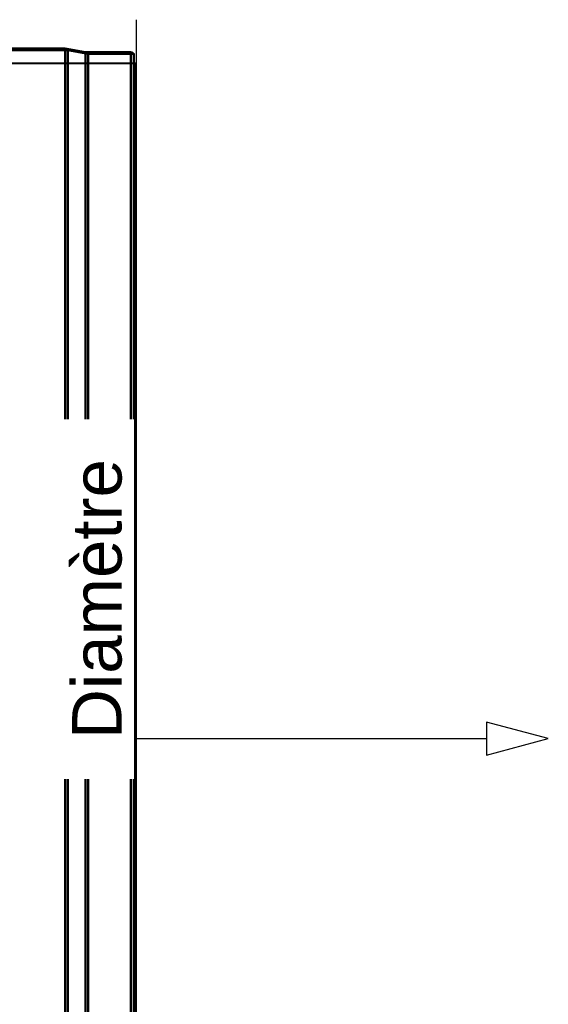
# Model space of a CAD drawing. Header units: millimetres. Extents: x -1087 to 1688, y -120 to 1210.
# Tile 86 of 92: x 746 to 902, y 301 to 593. Entities that reach past the tile are written whole.
import ezdxf

# ---------------------------------------------------------------- set-up
doc = ezdxf.new("R2010")
doc.units = ezdxf.units.MM
doc.layers.add('A-GENM', color=13, linetype='Continuous', lineweight=40)
doc.layers.add('G-IMPT', color=8, linetype='Continuous', lineweight=40)
doc.styles.add('Arial_1', font='arial.ttf', dxfattribs={"height": 14.6304})

# ---------------------------------------------------------------- blocks, each defined once
blk = doc.blocks.new('Souche connecteur circulaire R23 - Souche connecteur circulaire R23-762142-Arrière')
at = {"layer": 'A-GENM'}
for p, q in [((780, 580), (740, 580)), ((740, 580), (740, 380)), ((780, 380), (780, 580)), ((740, 380), (740, 180)), ((780, 180), (780, 380)), ((740, 180), (780, 180))]:
    blk.add_line(p, q, dxfattribs=at)
blk = doc.blocks.new('NEXA 2000 CALQUES_dwg-762145-Arrière')
at = {"layer": 'G-IMPT'}
for p, q in [((759.77, 583.78), (718.2, 583.78)), ((759, 584.37), (740, 584.37)), ((765, 583.34), (759, 584.37)), ((759, 383.37), (759, 584.37)), ((759, 584.37), (759, 383.37)), ((765.77, 582.75), (759.77, 583.78)), ((759.77, 383.37), (759.77, 583.78)), ((759.77, 583.78), (759.77, 383.37)), ((778.39, 583.34), (765, 583.34)), ((765, 383.37), (765, 583.34)), ((765, 583.34), (765, 383.37)), ((778.39, 383.37), (778.39, 583.34)), ((778.39, 583.34), (778.39, 383.37)), ((779.3, 582.75), (765.77, 582.75)), ((765.77, 383.37), (765.77, 582.75)), ((765.77, 582.75), (765.77, 383.37)), ((779.3, 383.37), (779.3, 582.75)), ((779.3, 582.75), (779.3, 383.37)), ((759, 182.37), (759, 383.37)), ((759, 383.37), (759, 182.37)), ((759.77, 182.96), (759.77, 383.37)), ((759.77, 383.37), (759.77, 182.96)), ((765, 183.41), (765, 383.37)), ((765, 383.37), (765, 183.41)), ((765.77, 184), (765.77, 383.37)), ((765.77, 383.37), (765.77, 184)), ((778.39, 183.41), (778.39, 383.37)), ((778.39, 383.37), (778.39, 183.41)), ((779.3, 184), (779.3, 383.37)), ((779.3, 383.37), (779.3, 184))]:
    blk.add_line(p, q, dxfattribs=at)
at = {"layer": 'G-IMPT', "flags": 128}
blk.add_lwpolyline([(778.39, 583.34), (778.64, 583.3), (778.84, 583.23), (778.99, 583.14), (779.17, 582.96), (779.3, 582.75)], dxfattribs=at)

msp = doc.modelspace()

# ---------------------------------------------------------------- linework, layer by layer
at = {"color": 1, "lineweight": 30}
for p, q in [((780, 592.94), (780, 567.06)), ((780, 180), (780, 580))]:
    msp.add_line(p, q, dxfattribs=at)
at = {"color": 94, "lineweight": 30}
msp.add_line((780, 180), (780, 580), dxfattribs=at)
at = {"color": 5, "lineweight": 30}
msp.add_line((780, 380), (883.63, 380), dxfattribs=at)
at = {"color": 5, "lineweight": 30, "flags": 128}
msp.add_lwpolyline([(901.92, 380), (883.63, 384.9), (883.63, 375.1)], close=True, dxfattribs=at)

# ---------------------------------------------------------------- block references
at = {"layer": 'A-GENM'}
msp.add_blockref('Souche connecteur circulaire R23 - Souche connecteur circulaire R23-762142-Arrière', (0, 0), dxfattribs=at)
at = {"layer": 'G-IMPT'}
msp.add_blockref('NEXA 2000 CALQUES_dwg-762145-Arrière', (0, 0), dxfattribs=at)

# ---------------------------------------------------------------- next in the draw order: texts
at = {"color": 5, "lineweight": 30, "insert": (761.01, 421.34), "char_height": 14.63, "width": 99.2058, "attachment_point": 2, "rotation": 90, "line_spacing_factor": 0.941778, "style": 'Arial_1', "bg_fill": 3, "box_fill_scale": 1.25, "bg_fill_color": 9, "bg_fill_true_color": 13158600, "bg_fill_transparency": 0}
msp.add_mtext('Diamètre', dxfattribs=at)

doc.saveas('drawing.dxf')
